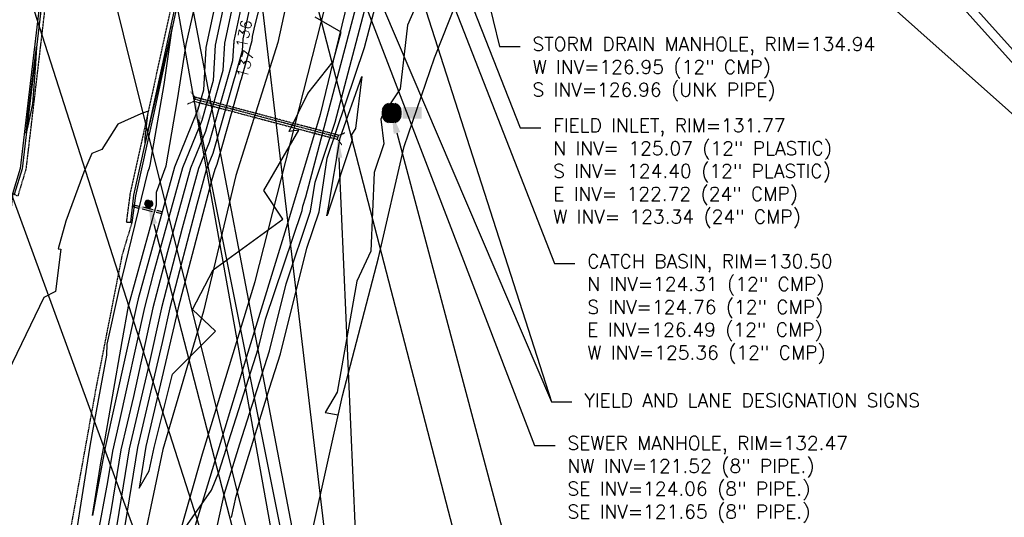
# Model space of a CAD drawing. Header units: feet. Extents: x 351431 to 355879, y 310968 to 329728.
# Tile 124 of 254: x 353553 to 353913, y 321284 to 321466. Entities that reach past the tile are written whole.
import ezdxf

# ---------------------------------------------------------------- set-up
doc = ezdxf.new("R2010")
doc.units = ezdxf.units.FT
doc.header["$MEASUREMENT"] = 0
doc.linetypes.add('D10', pattern=[0.15, 0.1, -0.05])
doc.linetypes.add('D25', pattern=[0.375, 0.25, -0.125])
for name, color, linetype in [('ELIF', 153, 'LINKFENCE'), ('ELTCH-EG1', 253, 'Continuous'), ('ELTCN-EG1', 251, 'Continuous'), ('ELTNB-EG1', 55, 'Continuous'), ('ELTT', 3, 'Continuous'), ('ELUDC', 153, 'D10'), ('ELUTU', 153, 'UT'), ('ELYCB-BACK', 5, 'Continuous'), ('ELYCB-FL', 2, 'Continuous'), ('ELYSP', 1, 'D25'), ('ESFS', 153, 'Continuous'), ('ESMask', 155, 'Continuous'), ('ESUD-HDPE', 173, 'D10'), ('ESUS', 5, 'Continuous'), ('ETFS', 6, 'Continuous'), ('ETIF', 4, 'Continuous'), ('ETTC', 252, 'Continuous'), ('ETUD', 4, 'Continuous'), ('ETUS', 2, 'Continuous')]:
    doc.layers.add(name, color=color, linetype=linetype)
doc.styles.add('ANNO-TOPO', font='simplex.shx')
doc.styles.add('L80', font='simplex', dxfattribs={"height": 4})
doc.styles.add('ROMANSM', font='romansm.shx')
doc.linetypes.add('LINKFENCE', pattern='A,0.25,-0.08,0.25,-0.08,["X",ROMANSM,S=0.08,R=0,X=-0.004,Y=-0.04],-0.12', length=0.78)
doc.linetypes.add('UT', pattern='A,0.25,-0.07,0.07,-0.07,0.07,-0.07,0.25,-0.08,["UT",ROMANSM,S=0.08,R=0,X=-0.04,Y=-0.04],-0.15', length=1.08)

# ---------------------------------------------------------------- blocks, each defined once
blk = doc.blocks.new('ESIPUBSIGN')
at = {"layer": 'ESMask'}
h = blk.add_hatch(color=256, dxfattribs=at)
edge = h.paths.add_edge_path()
edge.add_arc((0, 0), 0.03, 90, 450)
for p, q in [((-0.03, 0.1047), (-0.0447, 0.1047)), ((-0.0447, 0.1047), (-0.0447, 0.066)), ((-0.03, 0.1047), (-0.03, 0.066)), ((-0.0447, 0.0381), (-0.0447, -0.0393)), ((-0.03, 0.0381), (-0.03, -0.0393)), ((-0.0447, -0.0672), (-0.0447, -0.1059)), ((-0.03, -0.0672), (-0.03, -0.1059)), ((-0.03, -0.1059), (-0.0447, -0.1059))]:
    blk.add_line(p, q)
for start, end in [(144.23142, 216.35632), (17.97024, 107.04945), (253.53828, 340.78828)]:
    blk.add_arc((0, 0), 0.03, start, end)
blk.add_solid([(-0.0447, -0.1059), (-0.03, -0.1059), (-0.0447, 0.1047), (-0.03, 0.1047)], dxfattribs=at)
blk = doc.blocks.new('ESUSMHOLE')
for radius, start, end in [(0.0738, 110, 160), (0.0492, 155, 205), (0.0492, 65, 115), (0.0738, 20, 70), (0.0492, 335, 25), (0.0738, 200, 250), (0.0492, 245, 295), (0.0738, 290, 340)]:
    blk.add_arc((0, 0), radius, start, end)
at = {"layer": 'ESMask', "const_width": 0.0738}
blk.add_lwpolyline([(-0.0369, 0, 1), (0.0369, 0, 1)], format="xyb", close=True, dxfattribs=at)
at = {"layer": 'ESMask'}
blk.add_solid([(0.0796, -0.0411), (0.0796, 0.0441), (0.2186, -0.0411), (0.2186, 0.0441)], dxfattribs=at)

msp = doc.modelspace()

# ---------------------------------------------------------------- linework, layer by layer
at = {"layer": 'ELIF', "flags": 128}
msp.add_lwpolyline([(353905.82, 321568.88), (353861.54, 321577.43), (353823.74, 321584.72), (353806.31, 321588.32), (353800.83, 321589.3), (353785.88, 321592.23), (353747.44, 321592.28), (353701.75, 321592.59), (353691.69, 321550.52), (353681.4, 321507.7), (353669.57, 321459.09), (353662.88, 321431.43), (353650.88, 321391.69), (353636.48, 321344.46), (353621.73, 321296.07), (353607.94, 321250.99), (353599.15, 321222.49), (353594.37, 321167.48), (353592.76, 321116.07), (353592.84, 321063.88), (353592.64, 321004.87), (353592.96, 320949.16), (353593.08, 320904.28), (353593.11, 320852.03), (353593.14, 320823.98), (353605.24, 320809.12), (353605.47, 320801.53), (353633.1, 320801.22)], dxfattribs=at)
at = {"layer": 'ELTCN-EG1', "flags": 128}
for points, elevation in [([(353836.75, 321545.26), (353785.54, 321553.08), (353763.35, 321558.51), (353745.81, 321559.76), (353735.9, 321557.13), (353734.98, 321555.89), (353726.74, 321541.32), (353714.43, 321510.6), (353704.53, 321486.66), (353694.69, 321464.07), (353691.99, 321440.88), (353685.3, 321430.71), (353684.93, 321429.81), (353686.03, 321420.7), (353682.56, 321410.31), (353681.33, 321381.55), (353676.21, 321370.57), (353669.04, 321330.07), (353664.71, 321322.57), (353669.39, 321321.68)], 134), ([(353629.9, 321496.72), (353621.16, 321455.98), (353620.23, 321440.33), (353618.23, 321433.33), (353609.65, 321412.19), (353596.44, 321364.09), (353595.61, 321360.9), (353584.14, 321308.66), (353583.98, 321308), (353583.86, 321307.27), (353579.67, 321284.97), (353582.93, 321304.88), (353583.44, 321308.07), (353590.5, 321348.53), (353592.86, 321361.37), (353603.14, 321398.43), (353603.15, 321403.02), (353606.64, 321412.74), (353610.71, 321436.83), (353613.87, 321457.05), (353617.75, 321473.82)], 132), ([(353667.56, 321450.79), (353670.46, 321461.59), (353660.96, 321467)], 137), ([(353571.03, 321260.78), (353578.81, 321309.52), (353579.78, 321315.1), (353585.01, 321343.52), (353585.1, 321347.57), (353589.29, 321366.76), (353600.11, 321410.8), (353600.48, 321412.03), (353600.9, 321413.59), (353601.18, 321415.17), (353605.95, 321442.44), (353608.96, 321463.74), (353601.24, 321431.07), (353598.92, 321421.06), (353598.91, 321422.9), (353599.95, 321431.48), (353599.99, 321432.14), (353600, 321432.27), (353599.67, 321432.56), (353597.34, 321431.72), (353589.02, 321427.92), (353583.13, 321418.61), (353579.48, 321417.15), (353576.6, 321410.33), (353569.99, 321392.54), (353567.2, 321382.41), (353568.19, 321382.22), (353566.26, 321366.78), (353561.93, 321364.65), (353547.29, 321334.04)], 133), ([(353558.94, 321449.95), (353557.81, 321435.34), (353556.42, 321428.43), (353555.54, 321424.61), (353556.4, 321432.56), (353556.77, 321435.47), (353559.27, 321456.05), (353558.94, 321449.95)], 132), ([(353670.1, 321422.94), (353678.01, 321445.35), (353675.79, 321426.35), (353674.41, 321424.25), (353674.34, 321424.06), (353674.56, 321422.19), (353665.76, 321395.83), (353665.75, 321395.54), (353665.24, 321394.46), (353665.51, 321395.55), (353665.56, 321395.68), (353665.86, 321397.64), (353670.1, 321422.94)], 133)]:
    msp.add_lwpolyline(points, dxfattribs=dict(at, elevation=elevation))
at = {"layer": 'ELTT', "flags": 128}
msp.add_lwpolyline([(353788.47, 321595.56), (353786.95, 321606.2), (353749.44, 321606.04), (353718.66, 321605.38), (353704.97, 321603.96), (353686.21, 321590.35), (353675.4, 321575.41), (353669.06, 321556.22), (353658.44, 321508.69), (353647.41, 321457.7), (353632.05, 321409.11), (353620.19, 321359.66), (353605.41, 321309.01), (353595.12, 321259.81), (353586.66, 321225.98), (353583.94, 321196.72), (353580.81, 321163.28), (353578.17, 321117.65), (353577.91, 321070.23)], dxfattribs=at)
at = {"layer": 'ELUDC', "flags": 128}
msp.add_lwpolyline([(353669.36, 321423.13), (353616.97, 321437.03)], dxfattribs=at)
at = {"layer": 'ELYCB-BACK', "flags": 128}
for points in [[(353561.95, 321485), (353556.11, 321435.56), (353553.28, 321411.71), (353550.58, 321402.5)], [(353612.52, 321480.17), (353601.83, 321430.88), (353595.44, 321401.75), (353594.1, 321392.01)]]:
    msp.add_lwpolyline(points, dxfattribs=at)
at = {"layer": 'ELYCB-FL', "flags": 128}
for points in [[(353562.69, 321484.88), (353556.83, 321435.46), (353553.99, 321411.59), (353551.17, 321402.26)], [(353611.81, 321480.33), (353601.11, 321431.11), (353594.75, 321401.95), (353593.55, 321392.17)]]:
    msp.add_lwpolyline(points, dxfattribs=at)
at = {"layer": 'ELYSP', "flags": 128}
msp.add_lwpolyline([(353506.07, 320824.63), (353503.46, 320782.93), (353500.33, 320734.19), (353496.72, 320684.2), (353492.59, 320634.9), (353491.44, 320617.73), (353490.07, 320613.94), (353488.23, 320610.83), (353485.39, 320609.95), (353482.76, 320611.04), (353479.98, 320615.57), (353479.45, 320631.47), (353477.93, 320681.47), (353476.75, 320731.4), (353477.14, 320781.23), (353475.6, 320830.9), (353475.05, 320881.16), (353473.84, 320931.06), (353473.13, 320980.79), (353472.12, 321030.46), (353471.6, 321080.76), (353470.75, 321126.76), (353470.2, 321176.51), (353470.34, 321226.57), (353470.3, 321276.6), (353470.42, 321326.93), (353470.07, 321376.61), (353469.79, 321426.34), (353469.66, 321476.68), (353469.55, 321526.41), (353468.6, 321576.43), (353468.52, 321598.95), (353468.45, 321626.72), (353468.27, 321676.53), (353467.81, 321726.47), (353467.54, 321776.88), (353468.44, 321826.58), (353468.46, 321876.42), (353468.45, 321926.8), (353468.74, 321976.5), (353468.89, 322026.7), (353468.61, 322076.57), (353468.69, 322126.86), (353468.12, 322177.91), (353468.07, 322228.83), (353467.13, 322279.49), (353466.13, 322329.72), (353465.57, 322380.46), (353467.33, 322399.86), (353463.16, 322430.33), (353462.19, 322452.44), (353464.18, 322454.33), (353466.4, 322453.41), (353467.86, 322451.3), (353470.73, 322430.56), (353475.53, 322389.79), (353477.12, 322380.89), (353485.47, 322330.41), (353494.99, 322279.71), (353505.44, 322229.24), (353517.18, 322177.56), (353527.93, 322131.21), (353539.12, 322084.25), (353549.65, 322038.19), (353561.08, 321984.22), (353570.67, 321936.62), (353581.84, 321888.51), (353593.53, 321842.65), (353597.88, 321829.06), (353598.93, 321829.77), (353603.67, 321819.8), (353618.98, 321779.46), (353621.27, 321773.51), (353622.41, 321770.79), (353624.6, 321765.24), (353631, 321749.5, -0.81762), (353626.57, 321744.87, 0.225016), (353562.44, 321740.06), (353561.32, 321739.48), (353560.13, 321738.79), (353557.94, 321737.38), (353556.65, 321736.5), (353556.41, 321736.35, -0.055037), (353506.64, 321712.25), (353482.87, 321705.1, -0.057493), (353426.83, 321698.34), (353376.72, 321698.15), (353350.13, 321698.02, -0.107748), (353307.72, 321705.54), (353305.8, 321706.34), (353303.72, 321707.3), (353301.68, 321708.28), (353297.59, 321710.38), (353256.32, 321733.62, 0.086105), (353224.98, 321746.78), (353215.34, 321749.34, -0.76876), (353213.59, 321755.37), (353217.2, 321759.92), (353222.34, 321767.76), (353224.39, 321770.95), (353227.2, 321775.44), (353227.7, 321776.28), (353228.54, 321777.87), (353229.93, 321780.77), (353230.31, 321781.64), (353231.05, 321783.56), (353232.42, 321786.94), (353233.04, 321788.67), (353233.18, 321789.15), (353233.97, 321791.88), (353235.59, 321797.86), (353237.15, 321803.91), (353246.82, 321852.63), (353256.31, 321901.06), (353264.08, 321941.01), (353267.01, 321950.8), (353268.3, 321950.28), (353268.82, 321949.99), (353274.47, 321986.46), (353284.88, 322036.97), (353296.01, 322088.82), (353306.5, 322140.61), (353315.06, 322190.84), (353321.92, 322241.88), (353326.28, 322296.1), (353328.87, 322347.75), (353330.09, 322390.37), (353330.34, 322462.82), (353329.91, 322524.55), (353328.65, 322562.41), (353329.67, 322567.85), (353332.43, 322571.37), (353335.15, 322572.35), (353339.03, 322571.06), (353342.59, 322568.32), (353346.33, 322523.2), (353348.78, 322473.96), (353353.15, 322424.64), (353356.11, 322374.67), (353358.7, 322325.49), (353360.94, 322276.17), (353362.5, 322225.99), (353363.61, 322176.73), (353364.65, 322127.05), (353365.16, 322078.18), (353365.95, 322028.24), (353365.04, 321978.64), (353365.03, 321929.34), (353365.16, 321879.64), (353365.54, 321825.59), (353367.07, 321776.1), (353367.15, 321725.83), (353367.22, 321676.06), (353367.41, 321626.24), (353367.34, 321576.47), (353366.92, 321526.51), (353366.08, 321476.15), (353365.92, 321426.76), (353366.14, 321376.02), (353366.62, 321326.46), (353366.55, 321276.13), (353366.95, 321225.84), (353366.97, 321176.2), (353366.94, 321125.87), (353366.88, 321076.23), (353367.03, 321026.23), (353367.23, 320975.65), (353367.48, 320929.85), (353367.29, 320884.96), (353364.76, 320882.42), (353361.73, 320882.17), (353360.44, 320885.86), (353355.3, 320929.84), (353349.12, 320979.72), (353343.95, 321029.62), (353339.92, 321061.4), (353331.62, 321117.06), (353322.97, 321169.11), (353312.96, 321219.73), (353301.05, 321272.58), (353289.15, 321323.44), (353274.08, 321374.63), (353256.71, 321422.68), (353238.85, 321469.1), (353220.66, 321519.3), (353216.16, 321526.6, -0.085093), (353210.74, 321536.42), (353198.56, 321569.49), (353198.18, 321570.56), (353196.06, 321575.58), (353194.93, 321578.26), (353192.68, 321583.25), (353192.35, 321583.87), (353181.13, 321603.22), (353180.63, 321604.37, -0.788542), (353185.33, 321608.86), (353186.17, 321608.68), (353197.23, 321606.24), (353207.96, 321603.97), (353208.94, 321603.77), (353209.85, 321603.64), (353210.32, 321603.62), (353211.07, 321603.66), (353220.23, 321604.62), (353223.1, 321604.99), (353226.03, 321605.46), (353227.54, 321605.75), (353229.09, 321606.08), (353230.71, 321606.45), (353231.75, 321606.73), (353232.74, 321607.02), (353233.68, 321607.34), (353235.47, 321608.03), (353237.19, 321608.79), (353240.69, 321610.46), (353242.61, 321611.34), (353243.64, 321611.83), (353245.84, 321612.97), (353248.03, 321614.19), (353258.79, 321620.96, -0.075575), (353319.38, 321646.59), (353344.98, 321652.13, -0.021543), (353378.57, 321655.14), (353385.61, 321655.28), (353424.79, 321655.26), (353466.24, 321655.6), (353474.26, 321655.59), (353477.62, 321655.42), (353479.27, 321655.29), (353480.93, 321655.11), (353482.44, 321654.88), (353486.36, 321654.11), (353488.78, 321653.59), (353491.14, 321653.04), (353493.5, 321652.45), (353495.94, 321651.79), (353498.55, 321651.04), (353500.97, 321650.3), (353502.45, 321649.79), (353503.88, 321649.26), (353505.31, 321648.68), (353506.78, 321648.03), (353508.33, 321647.3), (353509.83, 321646.56), (353513.09, 321644.87), (353516.46, 321643.06), (353522.24, 321639.84), (353524.72, 321638.42), (353557.73, 321617.72, 0.125973), (353589.54, 321606.37), (353590.74, 321606.15, -0.61117), (353594.14, 321598.29), (353583.39, 321580.29), (353580.64, 321575.1), (353580.1, 321574.02), (353579.32, 321572.33), (353577.96, 321569.33), (353577.26, 321567.63), (353576.92, 321566.68), (353575.82, 321563.48), (353574.52, 321559.54), (353573.92, 321557.57), (353573.34, 321555.5), (353572.77, 321553.27), (353572.5, 321552.11), (353571.98, 321549.55), (353571.5, 321546.87), (353570.76, 321542.2), (353570.47, 321540.19), (353569.57, 321532.63), (353564, 321484.74), (353558.21, 321435.29), (353555.42, 321411.56), (353552.45, 321401.62), (353551.17, 321402.26), (353550.58, 321402.5), (353548.63, 321384.55), (353543.21, 321334.67), (353537.78, 321284.94), (353532.06, 321233.97), (353527.37, 321182.77), (353524.09, 321132.73), (353520.99, 321082.39), (353518.21, 321030.45), (353515.38, 320980.99), (353512.3, 320929.94), (353509.4, 320880.56), (353506.02, 320824.87)], format="xyb", dxfattribs=at)
msp.add_lwpolyline([(353882.26, 321596.72), (353882.9, 321596.62), (353884.25, 321596.6), (353884.59, 321601.54), (353884.54, 321604.26), (353884.47, 321605.35), (353884.37, 321606.4), (353884.3, 321606.88), (353883.77, 321610.13), (353883.5, 321611.64), (353883.18, 321613.12), (353882.81, 321614.63), (353882.34, 321616.2), (353882.07, 321617.02), (353881.37, 321618.96), (353880.66, 321620.74), (353879.92, 321622.43), (353879.14, 321624.09), (353878.29, 321625.76), (353876.84, 321628.43), (353876.47, 321629.01), (353876.06, 321629.52), (353875.62, 321629.98), (353874.68, 321630.84), (353873.95, 321631.58), (353873.94, 321631.59), (353871.77, 321634.23), (353870.31, 321635.86), (353869.55, 321636.59), (353868.79, 321637.21), (353867.74, 321637.98), (353866.17, 321639.09), (353864.7, 321640.08), (353862.69, 321641.33), (353861.69, 321641.94), (353860.75, 321642.48), (353860.25, 321642.7), (353859.71, 321642.87), (353859.41, 321642.93), (353856.44, 321643.45), (353853.17, 321643.93), (353849.93, 321644.36), (353843.33, 321645.11), (353832.43, 321645.04), (353786.17, 321643.83), (353739.62, 321642.65), (353731.55, 321641.72), (353728.3, 321641.3), (353723.76, 321640.66), (353722.36, 321640.43), (353719.8, 321639.92), (353715.25, 321638.87), (353713.45, 321638.44), (353709.61, 321637.41), (353707.86, 321636.93), (353706.75, 321636.58), (353702.88, 321635.29), (353701.94, 321634.94), (353700.46, 321634.31), (353693.01, 321630.94), (353690.7, 321629.83), (353688.36, 321628.63), (353685.93, 321627.28), (353684.66, 321626.54), (353681.89, 321624.85), (353679.34, 321623.21), (353676.94, 321621.58), (353674.59, 321619.91), (353672.22, 321618.14), (353668.43, 321615.22), (353666.96, 321614.04), (353665.61, 321612.89), (353664.35, 321611.74), (353663.14, 321610.57), (353661.93, 321609.33), (353660.03, 321607.29), (353656.49, 321603.36), (353654.89, 321601.51), (353653.34, 321599.63), (353651.82, 321597.67), (353650.28, 321595.54), (353649.49, 321594.39), (353647.52, 321591.39), (353645.77, 321588.53), (353644.15, 321585.74), (353642.59, 321582.95), (353638.48, 321575.42), (353638.02, 321574.56), (353637.24, 321572.94), (353635.93, 321570), (353634.64, 321567.05), (353633.11, 321563.59), (353632.17, 321561.36), (353628.13, 321551.53), (353627.19, 321549.11), (353626.24, 321546.53), (353625.76, 321545.15), (353624.78, 321542.14), (353623.77, 321538.82), (353622.82, 321535.52), (353620.98, 321528.8), (353610.55, 321480.64), (353599.83, 321431.52), (353593.4, 321402.36), (353592.06, 321392.12), (353593.55, 321392.17), (353594.1, 321392.01), (353590.46, 321379.95), (353580.87, 321330.96), (353571.8, 321280.68), (353562.7, 321229.99), (353556.41, 321180.29), (353555.95, 321130.1), (353556.04, 321079.79), (353556.64, 321028.68), (353557.41, 320978.1), (353558.1, 320927.89), (353559.04, 320877.73), (353560, 320839.29), (353561.09, 320837.13), (353561.08, 320822.21), (353560.85, 320780.17), (353561.31, 320726.1), (353561.92, 320676.27), (353562.96, 320625.86), (353563.08, 320617.25), (353564.61, 320612.51), (353571.93, 320605.96), (353581.87, 320603.35), (353592.63, 320602.04), (353605.9, 320602.22), (353605.73, 320625.24), (353595.66, 320625.53), (353595.72, 320642.95), (353595.62, 320686.96), (353595.94, 320731.41), (353596.93, 320771.46), (353597.03, 320790.12), (353614.19, 320790.81), (353632.2, 320790.07)], dxfattribs=at)
at = {"layer": 'ESUD-HDPE', "flags": 128}
for points in [[(353615.62, 321439.71), (353617.17, 321437.75)], [(353614.46, 321435.36), (353616.78, 321436.3)], [(353669.16, 321422.4), (353670.71, 321420.44)], [(353669.55, 321423.85), (353671.87, 321424.79)]]:
    msp.add_lwpolyline(points, dxfattribs=at)
msp.add_lwpolyline([(353616.78, 321436.3), (353669.16, 321422.4), (353669.55, 321423.85), (353617.17, 321437.75)], close=True, dxfattribs=at)
at = {"layer": 'ETFS', "linetype": 'ByBlock', "lineweight": -2}
msp.add_line((353747.25, 321326.52), (353754.75, 321326.52), dxfattribs=at)
for points in [[(353754.67, 321629.59), (353999.11, 321357.34)], [(353711.18, 321613.73), (353999.11, 321357.34)], [(353662.03, 321592.46), (353747.25, 321326.52)], [(353643.35, 321542.17), (353728, 321215.77)], [(353548.34, 321407.18), (353646.69, 321137.8)], [(353548.34, 321407.18), (353646.69, 321137.8)], [(353602.14, 321391.44), (353660.95, 321163.93)], [(353602.14, 321391.44), (353660.95, 321163.93)]]:
    msp.add_lwpolyline(points, dxfattribs=at)
at = {"layer": 'ETFS'}
msp.add_solid([(353600.92, 321391.13), (353600.26, 321398.7), (353603.35, 321391.75)], dxfattribs=at)
msp.add_solid([(353600.92, 321391.13), (353600.26, 321398.7), (353603.35, 321391.75)], dxfattribs=at)
at = {"layer": 'ETIF', "linetype": 'ByBlock', "lineweight": -2}
msp.add_lwpolyline([(353799.11, 321585.04), (353995.83, 321365.94)], dxfattribs=at)
at = {"layer": 'ETUD', "linetype": 'ByBlock', "lineweight": -2}
for p, q in [((353728.36, 321456.35), (353735.86, 321456.35)), ((353735.86, 321426.64), (353743.4, 321426.64)), ((353748.37, 321377), (353755.87, 321377))]:
    msp.add_line(p, q, dxfattribs=at)
for points in [[(353651.15, 321642.2), (353735.86, 321426.64)], [(353693.64, 321598.91), (353728.36, 321456.35)], [(353662.37, 321597.48), (353748.37, 321377)], [(353618.44, 321429.67), (353667.49, 321184.25)], [(353669.68, 321415.64), (353679.03, 321201.31)]]:
    msp.add_lwpolyline(points, dxfattribs=at)
at = {"layer": 'ETUD'}
for points in [[(353617.22, 321429.43), (353616.97, 321437.03), (353619.67, 321429.92)], [(353668.43, 321415.58), (353669.36, 321423.13), (353670.93, 321415.69)]]:
    msp.add_solid(points, dxfattribs=at)
at = {"layer": 'ETUS', "linetype": 'ByBlock', "lineweight": -2}
msp.add_line((353741.1, 321310.56), (353748.6, 321310.56), dxfattribs=at)
for points in [[(353650.39, 321547.08), (353741.1, 321310.56)], [(353690.88, 321424.74), (353733.16, 321265.41)]]:
    msp.add_lwpolyline(points, dxfattribs=at)
at = {"layer": 'ETUS'}
msp.add_solid([(353689.67, 321424.42), (353688.96, 321431.99), (353692.09, 321425.06)], dxfattribs=at)

# ---------------------------------------------------------------- block references
at = {"layer": 'ESFS', "xscale": 50.00000000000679, "yscale": 50.00000000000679, "zscale": 50.00000000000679, "rotation": 76.778269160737}
msp.add_blockref('ESIPUBSIGN', (353600.26, 321398.7), dxfattribs=at)
at = {"layer": 'ESUS', "xscale": 50, "yscale": 50, "zscale": 50}
msp.add_blockref('ESUSMHOLE', (353688.96, 321431.99), dxfattribs=at)

# ---------------------------------------------------------------- texts
at = {"layer": 'ETFS', "insert": (353759.25, 321329.52), "char_height": 5, "attachment_point": 1, "style": 'ANNO-TOPO'}
msp.add_mtext('YIELD AND LANE DESIGNATION SIGNS', dxfattribs=at)
at = {"layer": 'ETUD', "char_height": 5, "attachment_point": 1, "style": 'ANNO-TOPO'}
for s, insert in [('STORM DRAIN MANHOLE, RIM=134.94\\PW INV=126.95 (12" CMP)\\PS INV=126.96 (UNK PIPE)', (353740.36, 321459.68)), ('FIELD INLET, RIM=131.77\\PN INV= 125.07 (12" PLASTIC)\\PS INV= 124.40 (12" PLASTIC)\\PE INV= 122.72 (24" CMP)\\PW INV= 123.34 (24" CMP)', (353747.9, 321429.97)), ('CATCH BASIN, RIM=130.50\\PN INV=124.31 (12" CMP)\\PS INV=124.76 (12" CMP)\\PE INV=126.49 (12" CMP)\\PW INV=125.36 (12" CMP)', (353760.37, 321380.33))]:
    msp.add_mtext(s, dxfattribs=dict(at, insert=insert))
at = {"layer": 'ETUS', "insert": (353753.1, 321313.89), "char_height": 5, "attachment_point": 1, "style": 'ANNO-TOPO'}
msp.add_mtext('SEWER MANHOLE, RIM=132.47\\PNW INV=121.52 (8" PIPE.)\\PSE INV=124.06 (8" PIPE.)\\PSE INV=121.65 (8" PIPE.)', dxfattribs=at)

# ---------------------------------------------------------------- next in the draw order: texts
at = {"layer": 'ETTC', "char_height": 4, "attachment_point": 5, "style": 'L80', "bg_fill": 3, "box_fill_scale": 1.2, "bg_fill_color": 256}
for s, insert, rotation, bg_fill_transparency in [('{136}', (353635.02, 321460.91, 136), 77.8927, 1227), ('{137}', (353635.51, 321449.86, 137), 74.1015, 1232)]:
    msp.add_mtext(s, dxfattribs=dict(at, insert=insert, rotation=rotation, bg_fill_transparency=bg_fill_transparency))

# ---------------------------------------------------------------- next in the draw order: linework, layer by layer
at = {"layer": 'ELTCH-EG1', "elevation": 135, "flags": 128}
for points in [[(353635.32, 321477.25), (353631.27, 321458.37), (353630.84, 321451.12), (353622.34, 321421.28), (353618.45, 321411.71), (353612.48, 321389.94), (353604.88, 321360.86), (353599.91, 321338.24), (353593.1, 321309.33), (353587.91, 321277.06)], [(353620.43, 321258.63), (353627.83, 321292.68), (353633.53, 321311.13), (353644.34, 321345.1), (353650.46, 321369.63), (353659.34, 321396.14), (353660.97, 321406.75), (353668.3, 321428.65), (353680.75, 321475.95)]]:
    msp.add_lwpolyline(points, dxfattribs=at)
at = {"layer": 'ELTCN-EG1', "flags": 128}
for points, elevation in [([(353650.78, 321510.27), (353638.94, 321464.26), (353638.01, 321459.96), (353637.91, 321458.31), (353625.08, 321413.24), (353624.33, 321411.39), (353623.17, 321407.18), (353611.06, 321360.83), (353610.43, 321357.97), (353599.18, 321310.22), (353596.72, 321294.92), (353600.46, 321301.33), (353602.3, 321309.76), (353608.89, 321336.59), (353624.65, 321352.35), (353616.22, 321360.22), (353623.79, 321374.66), (353649.21, 321393.23), (353642.23, 321403.64), (353655.08, 321425.78), (353651.57, 321425.3), (353658.37, 321439.09), (353667.56, 321450.79)], 137), ([(353631.71, 321490.23), (353624.53, 321456.77), (353623.76, 321443.93), (353619.6, 321429.31), (353612.58, 321412.03), (353601.79, 321372.71), (353598.7, 321360.89), (353589.39, 321318.52), (353587.02, 321308.45), (353585.21, 321297.2), (353577.62, 321256.83)], 133), ([(353633.51, 321483.74), (353627.9, 321457.57), (353627.3, 321447.52), (353620.97, 321425.29), (353615.52, 321411.87), (353607.13, 321381.33), (353601.79, 321360.87), (353594.65, 321328.38), (353590.06, 321308.89), (353586.56, 321287.13), (353581.16, 321258.39)], 134), ([(353604.8, 321267.9), (353623.21, 321294.19), (353625.85, 321300.73), (353640.33, 321346.23), (353642.93, 321356.66), (353656.24, 321396.37), (353656.48, 321397.99), (353657.6, 321401.33), (353677.51, 321476.97)], 136), ([(353630.49, 321284.22), (353632.2, 321292.07), (353644.38, 321331.49), (353648.35, 321343.96), (353657.99, 321382.59), (353662.45, 321395.91), (353665.45, 321415.51), (353678.99, 321455.96), (353683.99, 321474.94)], 134), ([(353637.13, 321470.75), (353634.64, 321459.16), (353634.38, 321454.72), (353623.71, 321417.26), (353621.39, 321411.55), (353617.82, 321398.56), (353607.97, 321360.84), (353605.17, 321348.1), (353596.14, 321309.78), (353589.26, 321266.99)], 136)]:
    msp.add_lwpolyline(points, dxfattribs=dict(at, elevation=elevation))
at = {"layer": 'ELTNB-EG1'}
msp.add_polyline3d([(353598.83, 321053.7, 132.32), (353600.77, 321116.42, 133.33), (353631.09, 321179.98, 133.36), (353645.25, 321230.94, 132.79), (353659.79, 321278.37, 133.63), (353670.95, 321328.7, 134.06), (353684.14, 321379.03, 134.18), (353693.49, 321419.73, 134.65), (353704.62, 321452.21, 134.78), (353723.17, 321499.24, 134.68), (353776.99, 321544.31, 135.14), (353862.43, 321545.66, 133.51), (353910.19, 321541.53, 134.68), (353930.64, 321547.07, 136.34), (353931.21, 321548.36, 136.26), (353980.94, 321579.77, 136.92), (354027.24, 321579.58, 137.33), (354069.14, 321579.89, 137.19), (354115.92, 321581.8, 137.71), (354136.66, 321551.8, 137.32), (354137.55, 321550.38, 137.21), (354141.64, 321550.69, 138.9)], dxfattribs=at)
at = {"layer": 'ELUTU', "flags": 128}
msp.add_lwpolyline([(353262.3, 321248.49), (353318.84, 321250.15), (353376.74, 321240.63), (353422.4, 321242.96), (353469.36, 321244.73), (353531.09, 321248.23), (353566.66, 321245.38), (353597.17, 321239.93), (353606.08, 321259.14), (353619.94, 321307.53), (353639.16, 321370.41), (353663.22, 321465.08), (353676.54, 321518.51), (353676.54, 321519.21), (353695.09, 321581.43), (353701.11, 321597.94), (353706.79, 321605.63), (353717.55, 321610.86), (353723.48, 321610.7), (353719.63, 321616.32), (353715.55, 321630.04), (353710.39, 321668.02), (353706.8, 321733.55), (353704.45, 321761.85), (353698.82, 321798.09), (353694.91, 321833.57), (353694.9, 321871.29), (353707.58, 321884.41)], dxfattribs=at)
at = {"layer": 'ETFS', "linetype": 'ByBlock', "lineweight": -2}
for points in [[(353588.69, 321593.24), (353663.16, 321177.25)], [(353588.69, 321593.24), (353663.16, 321177.25)], [(353634.24, 321591.46), (353747.25, 321326.52)], [(353567.1, 321556.74), (353662.58, 321172.73)]]:
    msp.add_lwpolyline(points, dxfattribs=at)
at = {"layer": 'ETUD', "linetype": 'ByBlock', "lineweight": -2}
for points in [[(353517.78, 321596.07), (353658.17, 321157.49)], [(353593.31, 321590.2), (353669.96, 321189.47)], [(353635.47, 321523.46), (353674.14, 321196.4)]]:
    msp.add_lwpolyline(points, dxfattribs=at)

doc.saveas('drawing.dxf')
